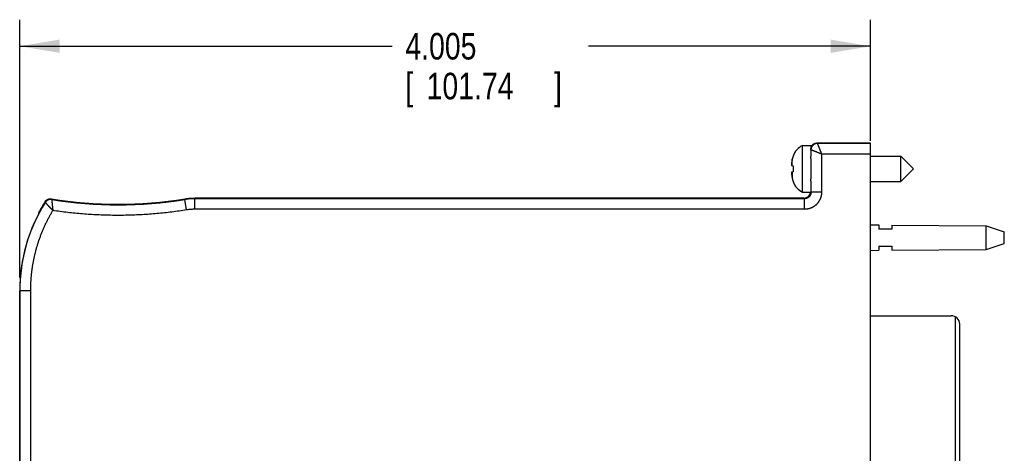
# Model space of a CAD drawing. Header units: inches. Extents: x 0 to 22, y 0 to 17.
# Tile 7 of 17: x 8.3 to 12.9, y 9.3 to 11.3. Entities that reach past the tile are written whole.
import ezdxf

# ---------------------------------------------------------------- set-up
doc = ezdxf.new("R2010")
doc.units = ezdxf.units.IN
doc.header["$LTSCALE"] = 1.21
doc.header["$MEASUREMENT"] = 0
doc.layers.get('0').update_dxf_attribs({"linetype": 'CONTINUOUS'})
doc.layers.add('DIMENSIONS', color=7, linetype='CONTINUOUS')
doc.styles.get("Standard").update_dxf_attribs({"font": 'txt', "width": 0.8})
doc.dimstyles.new('DIMSTYLE_1', dxfattribs={"dimtxt": 0.125, "dimasz": 0.1875, "dimexe": 0.18, "dimexo": 0.0625, "dimgap": 0.09, "dimtad": 0, "dimtih": 1, "dimtoh": 1, "dimdec": 3, "dimzin": 4, "dimdsep": 46, "dimtxsty": 'STANDARD', "dimblk": '_FILLED', "dimblk1": '_FILLED', "dimblk2": '_FILLED', "dimcen": 0.09, "dimadec": 0, "dimazin": 0, "dimtp": 0.01, "dimtm": 0.01, "dimtfac": 1, "dimtdec": 3, "dimtofl": 0, "dimtmove": 0, "dimatfit": 3, "dimldrblk": '_FILLED', "dimfxl": 1, "dimtolj": 1, "dimtzin": 4, "dimarcsym": 0})

# ---------------------------------------------------------------- blocks, each defined once
blk = doc.blocks.new('_FILLED')
at = {"color": 0, "linetype": 'BYBLOCK'}
blk.add_solid([(0, 0), (-1, 0.167), (-1, -0.167)], dxfattribs=at)
blk = doc.blocks.new('*D0')
at = {"layer": 'DIMENSIONS', "color": 2, "linetype": 'CONTINUOUS'}
for p, q in [((8.2932, 10.0882), (8.2932, 11.3019)), ((12.2987, 10.7316), (12.2987, 11.3019)), ((8.2932, 11.1769), (10.0463, 11.1769)), ((12.2987, 11.1769), (10.9713, 11.1769))]:
    blk.add_line(p, q, dxfattribs=at)
at = {"layer": 'DIMENSIONS', "color": 2, "linetype": 'CONTINUOUS', "xscale": 0.1875, "yscale": 0.1875, "zscale": 0.1875, "rotation": 180}
blk.add_blockref('_FILLED', (8.2932, 11.1769), dxfattribs=at)
at = {"layer": 'DIMENSIONS', "color": 2, "linetype": 'CONTINUOUS', "xscale": 0.1875, "yscale": 0.1875, "zscale": 0.1875}
blk.add_blockref('_FILLED', (12.2987, 11.1769), dxfattribs=at)
at = {"layer": 'DIMENSIONS', "color": 2, "linetype": 'CONTINUOUS', "width": 0.8}
for s, p in [('4.005', (10.1088, 11.1144)), ('[', (10.1088, 10.9269)), ('101.74', (10.2088, 10.9269)), (']', (10.8088, 10.9269))]:
    blk.add_text(s, height=0.125, dxfattribs=at).set_placement(p)

msp = doc.modelspace()

# ---------------------------------------------------------------- linework, layer by layer
at = {"color": 7, "linetype": 'CONTINUOUS'}
for p, q in [((11.9783, 10.4894), (11.9783, 10.7099)), ((11.9783, 10.7099), (12.0187, 10.7099)), ((12.0187, 10.6963), (12.0187, 10.7099)), ((12.2987, 10.7211), (12.0462, 10.7211)), ((12.0482, 10.7191), (12.0462, 10.7211)), ((12.2987, 5.6562), (12.2987, 10.7211)), ((12.0182, 10.6891), (12.018, 10.6894)), ((12.0182, 10.6891), (12.0182, 10.6582)), ((12.0682, 10.6691), (12.0682, 10.4891)), ((12.2987, 10.6691), (12.0682, 10.6691)), ((11.9305, 10.6146), (11.9305, 10.6456)), ((11.934, 10.6597), (11.934, 10.658)), ((12.0187, 10.5524), (12.0187, 10.647)), ((12.2987, 10.6587), (12.4419, 10.6587)), ((12.4419, 10.5406), (12.4419, 10.6587)), ((12.4419, 10.6587), (12.5009, 10.5997)), ((11.9275, 10.615), (11.934, 10.6142)), ((11.934, 10.5852), (11.9275, 10.5844)), ((11.9305, 10.5847), (11.9305, 10.5537)), ((11.934, 10.6142), (11.934, 10.5997)), ((11.934, 10.5997), (11.934, 10.5852)), ((12.4419, 10.5406), (12.5009, 10.5997)), ((11.934, 10.5414), (11.934, 10.5396)), ((12.0182, 10.5412), (12.0182, 10.4891)), ((12.2987, 10.5406), (12.4419, 10.5406)), ((11.9783, 10.4894), (12.0174, 10.4894)), ((12.0182, 10.4891), (12.0175, 10.4898)), ((12.0682, 10.4891), (12.0182, 10.4891)), ((9.0789, 10.406), (9.071, 10.4554)), ((11.9853, 10.4621), (9.118, 10.4621)), ((9.1182, 10.4091), (9.1182, 10.4591)), ((11.9882, 10.4591), (9.1182, 10.4591)), ((11.9852, 10.4621), (11.9852, 10.4621)), ((11.9882, 10.4591), (11.9852, 10.4621)), ((11.9882, 10.4091), (11.9882, 10.4591)), ((11.9882, 10.4091), (9.1182, 10.4091)), ((12.2987, 10.3357), (12.3387, 10.3354)), ((12.3387, 10.3354), (12.3387, 10.3157)), ((12.3987, 10.3157), (12.3387, 10.3157)), ((12.3987, 10.3349), (12.3987, 10.3157)), ((12.3987, 10.3349), (12.8426, 10.3317)), ((12.8426, 10.2197), (12.8426, 10.3317)), ((12.8426, 10.3317), (12.9287, 10.3037)), ((12.9287, 10.2477), (12.9287, 10.3037)), ((12.8426, 10.2197), (12.9287, 10.2477)), ((12.2987, 10.2157), (12.3387, 10.216)), ((12.3387, 10.2357), (12.3387, 10.216)), ((12.3387, 10.2357), (12.3987, 10.2357)), ((12.3987, 10.2357), (12.3987, 10.2164)), ((12.3987, 10.2164), (12.8426, 10.2197)), ((8.293, 6.3517), (8.293, 10.0257)), ((8.3432, 10.0257), (8.293, 10.0257)), ((8.2932, 10.0257), (8.2932, 6.3517)), ((8.3432, 10.0257), (8.3432, 6.3517)), ((12.2987, 9.9082), (12.6787, 9.9082)), ((12.699, 8.3448), (12.699, 9.9026)), ((12.7187, 8.3559), (12.7187, 9.8682))]:
    msp.add_line(p, q, dxfattribs=at)
for centre, radius, start, end in [((12.0214, 10.6272), 0.0933, 117.5225, 159.5639), ((12.0214, 10.5722), 0.0933, 200.4361, 242.4775), ((9.0715, 10.0257), 0.7782, 147.71, 180), ((9.0715, 10.0257), 0.7812, 147.5602, 151.9592), ((8.7562, 12.43), 1.9966, 260.9509, 279.0633), ((8.7562, 12.43), 1.9996, 261.0063, 279.0575), ((9.0715, 10.0257), 0.7784, 152.1646, 180), ((12.6787, 9.8682), 0.04, 0, 90)]:
    msp.add_arc(centre, radius, start, end, dxfattribs=at)
for points, knots in [([(12.0482, 10.7191), (12.0477, 10.7191), (12.0468, 10.7191), (12.0454, 10.719), (12.0439, 10.7188), (12.0425, 10.7186), (12.0411, 10.7183), (12.0397, 10.7179), (12.0384, 10.7175), (12.0371, 10.717), (12.0359, 10.7165), (12.0347, 10.7159), (12.0335, 10.7152), (12.0323, 10.7145), (12.0311, 10.7138), (12.03, 10.7129), (12.029, 10.7121), (12.028, 10.7113), (12.0272, 10.7105), (12.0263, 10.7096), (12.0255, 10.7087), (12.0247, 10.7078), (12.0239, 10.7067), (12.0232, 10.7056), (12.0225, 10.7045), (12.0219, 10.7035), (12.0214, 10.7025), (12.0209, 10.7016), (12.0205, 10.7007), (12.0202, 10.6997), (12.0198, 10.6988), (12.0195, 10.6977), (12.0191, 10.6965), (12.0189, 10.6953), (12.0186, 10.694), (12.0184, 10.6926), (12.0183, 10.6913), (12.0182, 10.6902), (12.0182, 10.6894), (12.0182, 10.6891)], [0, 0, 0, 0, 0.030205, 0.060742, 0.091435, 0.122112, 0.152584, 0.18259, 0.211907, 0.240688, 0.26926, 0.298036, 0.327406, 0.357264, 0.387014, 0.416049, 0.443793, 0.47006, 0.495379, 0.520444, 0.546063, 0.572951, 0.601062, 0.629281, 0.656551, 0.682203, 0.705769, 0.727637, 0.748566, 0.769461, 0.791236, 0.814634, 0.840154, 0.867564, 0.896358, 0.92543, 0.953357, 0.978762, 1, 1, 1, 1]), ([(12.0186, 10.703), (12.0188, 10.7033), (12.0191, 10.7041), (12.0197, 10.7053), (12.0205, 10.7066), (12.0213, 10.7078), (12.0221, 10.709), (12.023, 10.7102), (12.024, 10.7113), (12.025, 10.7123), (12.0261, 10.7134), (12.0272, 10.7143), (12.0283, 10.7152), (12.0295, 10.7161), (12.0308, 10.7169), (12.0321, 10.7176), (12.0334, 10.7183), (12.0347, 10.7189), (12.0361, 10.7194), (12.0375, 10.7198), (12.0389, 10.7202), (12.0404, 10.7206), (12.0418, 10.7208), (12.0433, 10.721), (12.0447, 10.7211), (12.0457, 10.7211), (12.0462, 10.7211)], [0, 0, 0, 0, 0.030815, 0.072977, 0.11514, 0.157251, 0.199362, 0.241524, 0.283686, 0.325797, 0.367908, 0.41007, 0.452232, 0.494343, 0.536454, 0.578617, 0.620779, 0.662891, 0.705003, 0.747166, 0.78933, 0.831443, 0.873556, 0.915721, 0.957886, 1, 1, 1, 1]), ([(12.0482, 10.7191), (12.0482, 10.7191), (12.0483, 10.719), (12.0483, 10.7189), (12.0484, 10.7187), (12.0485, 10.7184), (12.0487, 10.718), (12.0489, 10.7175), (12.0491, 10.717), (12.0493, 10.7164), (12.0496, 10.7157), (12.0499, 10.7149), (12.0503, 10.714), (12.0506, 10.7131), (12.051, 10.7121), (12.0515, 10.711), (12.052, 10.7098), (12.0525, 10.7085), (12.053, 10.7072), (12.0535, 10.7058), (12.0541, 10.7044), (12.0547, 10.7028), (12.0554, 10.7012), (12.056, 10.6996), (12.0567, 10.6978), (12.0574, 10.696), (12.0582, 10.6942), (12.0589, 10.6923), (12.0597, 10.6904), (12.0605, 10.6884), (12.0613, 10.6863), (12.0622, 10.6843), (12.063, 10.6822), (12.0638, 10.68), (12.0647, 10.6779), (12.0656, 10.6757), (12.0664, 10.6735), (12.0674, 10.6713), (12.0679, 10.6698), (12.0682, 10.6691)], [0, 0, 0, 0, 0.001166, 0.003951, 0.008352, 0.014375, 0.02202, 0.031284, 0.042161, 0.054636, 0.068686, 0.084296, 0.101476, 0.120241, 0.140608, 0.162563, 0.186061, 0.211046, 0.237483, 0.265358, 0.294645, 0.325313, 0.357319, 0.390619, 0.425161, 0.460892, 0.497753, 0.535679, 0.574598, 0.614437, 0.655111, 0.696517, 0.738552, 0.781134, 0.8242, 0.867686, 0.911527, 0.955654, 1, 1, 1, 1]), ([(12.2987, 10.7191), (12.2708, 10.7191), (12.2152, 10.7191), (12.1317, 10.7191), (12.076, 10.7191), (12.0482, 10.7191)], [0, 0, 0, 0, 0.333334, 0.666667, 1, 1, 1, 1]), ([(12.018, 10.6894), (12.018, 10.6898), (12.018, 10.6907), (12.018, 10.6921), (12.0182, 10.6935), (12.0184, 10.6949), (12.0186, 10.6958), (12.0187, 10.6963)], [0, 0, 0, 0, 0.197162, 0.396026, 0.596381, 0.797842, 1, 1, 1, 1]), ([(12.018, 10.6894), (12.018, 10.6887), (12.018, 10.6872), (12.018, 10.685), (12.018, 10.6827), (12.0181, 10.6803), (12.0181, 10.6778), (12.0181, 10.6752), (12.0181, 10.6725), (12.0181, 10.6698), (12.0182, 10.667), (12.0182, 10.6641), (12.0182, 10.6612), (12.0182, 10.6592), (12.0182, 10.6582)], [0, 0, 0, 0, 0.068461, 0.139902, 0.214245, 0.291412, 0.371322, 0.453889, 0.539026, 0.626642, 0.716645, 0.808939, 0.903426, 1, 1, 1, 1]), ([(12.0682, 10.6691), (12.0675, 10.6694), (12.066, 10.67), (12.0638, 10.6709), (12.0615, 10.6718), (12.0593, 10.6727), (12.0572, 10.6735), (12.055, 10.6744), (12.0529, 10.6752), (12.0508, 10.6761), (12.0488, 10.6769), (12.0467, 10.6777), (12.0448, 10.6785), (12.0429, 10.6793), (12.041, 10.68), (12.0392, 10.6807), (12.0375, 10.6814), (12.0358, 10.6821), (12.0342, 10.6827), (12.0327, 10.6833), (12.0312, 10.6839), (12.0298, 10.6845), (12.0285, 10.685), (12.0273, 10.6855), (12.0261, 10.686), (12.025, 10.6864), (12.024, 10.6868), (12.0231, 10.6872), (12.0223, 10.6875), (12.0215, 10.6878), (12.0208, 10.6881), (12.0202, 10.6883), (12.0197, 10.6885), (12.0192, 10.6887), (12.0189, 10.6889), (12.0186, 10.689), (12.0184, 10.689), (12.0183, 10.6891), (12.0182, 10.6891), (12.0182, 10.6891)], [0, 0, 0, 0, 0.04481, 0.089424, 0.133757, 0.177726, 0.221251, 0.264253, 0.306661, 0.34842, 0.389464, 0.429714, 0.469045, 0.507322, 0.544427, 0.580309, 0.614931, 0.648261, 0.680278, 0.71097, 0.740322, 0.768257, 0.794678, 0.819481, 0.84265, 0.86422, 0.884226, 0.902676, 0.919567, 0.934904, 0.948699, 0.960889, 0.971417, 0.980246, 0.987364, 0.992805, 0.996645, 0.999011, 1, 1, 1, 1]), ([(11.9275, 10.6287), (11.9275, 10.6283), (11.9274, 10.6276), (11.9273, 10.6265), (11.9272, 10.6254), (11.9272, 10.6243), (11.9271, 10.6233), (11.927, 10.6222), (11.927, 10.6211), (11.9269, 10.6204), (11.9269, 10.62)], [0, 0, 0, 0, 0.127414, 0.253452, 0.378485, 0.502881, 0.62699, 0.751059, 0.875321, 1, 1, 1, 1]), ([(11.9269, 10.62), (11.9269, 10.6198), (11.927, 10.6194), (11.927, 10.6188), (11.9271, 10.6181), (11.9272, 10.6175), (11.9272, 10.6169), (11.9273, 10.6162), (11.9274, 10.6156), (11.9275, 10.6152), (11.9275, 10.615)], [0, 0, 0, 0, 0.123906, 0.247596, 0.371303, 0.495267, 0.619747, 0.745105, 0.871725, 1, 1, 1, 1]), ([(11.9305, 10.6456), (11.9303, 10.6446), (11.9299, 10.6428), (11.9294, 10.6402), (11.9289, 10.6378), (11.9286, 10.6357), (11.9282, 10.6337), (11.928, 10.6319), (11.9277, 10.6303), (11.9276, 10.6292), (11.9275, 10.6287)], [0, 0, 0, 0, 0.173709, 0.328083, 0.466366, 0.59165, 0.706016, 0.811102, 0.90855, 1, 1, 1, 1]), ([(11.934, 10.658), (11.9336, 10.6569), (11.9329, 10.6548), (11.932, 10.6517), (11.9311, 10.6486), (11.9307, 10.6466), (11.9305, 10.6456)], [0, 0, 0, 0, 0.255395, 0.514874, 0.766918, 1, 1, 1, 1]), ([(11.9305, 10.6456), (11.9307, 10.6466), (11.9309, 10.6475), (11.9311, 10.6485), (11.9311, 10.6485)], [0, 0, 0, 0, 0.987352, 1, 1, 1, 1]), ([(12.0187, 10.647), (12.0186, 10.6476), (12.0185, 10.6488), (12.0184, 10.6507), (12.0184, 10.6525), (12.0183, 10.6544), (12.0182, 10.6563), (12.0182, 10.6575), (12.0182, 10.6582)], [0, 0, 0, 0, 0.16543, 0.329904, 0.494544, 0.660437, 0.828596, 1, 1, 1, 1]), ([(11.9275, 10.5844), (11.9275, 10.5842), (11.9274, 10.5838), (11.9273, 10.5831), (11.9272, 10.5825), (11.9272, 10.5819), (11.9271, 10.5812), (11.927, 10.5806), (11.927, 10.58), (11.9269, 10.5796), (11.9269, 10.5793)], [0, 0, 0, 0, 0.128281, 0.254905, 0.380266, 0.504745, 0.628708, 0.752412, 0.876099, 1, 1, 1, 1]), ([(11.9269, 10.5793), (11.9269, 10.579), (11.927, 10.5783), (11.927, 10.5772), (11.9271, 10.5761), (11.9272, 10.575), (11.9272, 10.574), (11.9273, 10.5729), (11.9274, 10.5718), (11.9275, 10.571), (11.9275, 10.5707)], [0, 0, 0, 0, 0.124683, 0.248948, 0.37302, 0.49713, 0.621526, 0.746557, 0.872591, 1, 1, 1, 1]), ([(11.9275, 10.5707), (11.9276, 10.5702), (11.9277, 10.5691), (11.928, 10.5674), (11.9282, 10.5656), (11.9286, 10.5637), (11.9289, 10.5615), (11.9294, 10.5592), (11.9299, 10.5566), (11.9303, 10.5547), (11.9305, 10.5537)], [0, 0, 0, 0, 0.09145, 0.188898, 0.293984, 0.40835, 0.533634, 0.671917, 0.826291, 1, 1, 1, 1]), ([(11.9305, 10.5537), (11.9307, 10.5528), (11.9311, 10.5508), (11.9319, 10.5477), (11.9329, 10.5446), (11.9336, 10.5424), (11.934, 10.5414)], [0, 0, 0, 0, 0.227036, 0.476575, 0.737824, 1, 1, 1, 1]), ([(12.0182, 10.5412), (12.0182, 10.5401), (12.0182, 10.538), (12.0182, 10.5349), (12.0182, 10.5319), (12.0181, 10.529), (12.0181, 10.5261), (12.0181, 10.5234), (12.0181, 10.5207), (12.0181, 10.5181), (12.018, 10.5156), (12.018, 10.5132), (12.018, 10.5109), (12.018, 10.5087), (12.0179, 10.5066), (12.0179, 10.5047), (12.0179, 10.5028), (12.0178, 10.5011), (12.0178, 10.4994), (12.0178, 10.4979), (12.0177, 10.4965), (12.0177, 10.4953), (12.0177, 10.4941), (12.0177, 10.4931), (12.0176, 10.4922), (12.0176, 10.4914), (12.0176, 10.4908), (12.0175, 10.4903), (12.0175, 10.49), (12.0175, 10.4898)], [0, 0, 0, 0, 0.061729, 0.122049, 0.180886, 0.23817, 0.293834, 0.347813, 0.400043, 0.450462, 0.499011, 0.545634, 0.590275, 0.632882, 0.673404, 0.711794, 0.748008, 0.782002, 0.813736, 0.843173, 0.87028, 0.895023, 0.917373, 0.937306, 0.954798, 0.969828, 0.98238, 0.99244, 1, 1, 1, 1]), ([(12.0182, 10.5412), (12.0182, 10.5418), (12.0182, 10.5431), (12.0183, 10.545), (12.0184, 10.5468), (12.0184, 10.5487), (12.0185, 10.5505), (12.0186, 10.5518), (12.0187, 10.5524)], [0, 0, 0, 0, 0.171068, 0.339069, 0.50495, 0.669693, 0.834348, 1, 1, 1, 1]), ([(11.9858, 10.4621), (11.9863, 10.4621), (11.9875, 10.4621), (11.9895, 10.4623), (11.9916, 10.4626), (11.9937, 10.4631), (11.9957, 10.4637), (11.9977, 10.4645), (11.9995, 10.4653), (12.0013, 10.4663), (12.0031, 10.4674), (12.0047, 10.4686), (12.0062, 10.4698), (12.0076, 10.4712), (12.0088, 10.4726), (12.01, 10.4741), (12.0111, 10.4756), (12.012, 10.4771), (12.0129, 10.4787), (12.0136, 10.4803), (12.0142, 10.4819), (12.0147, 10.4835), (12.0152, 10.4851), (12.0155, 10.4867), (12.0157, 10.4881), (12.0158, 10.4891), (12.0158, 10.4894)], [0, 0, 0, 0, 0.035801, 0.083785, 0.131644, 0.179256, 0.226516, 0.273368, 0.319741, 0.365583, 0.41086, 0.455523, 0.499557, 0.542912, 0.585583, 0.627554, 0.668821, 0.709392, 0.749243, 0.788409, 0.826887, 0.864694, 0.90187, 0.938412, 0.974356, 1, 1, 1, 1]), ([(12.0182, 10.4891), (12.0182, 10.4886), (12.0182, 10.4876), (12.0181, 10.4862), (12.0179, 10.4847), (12.0177, 10.4833), (12.0173, 10.4818), (12.0169, 10.4804), (12.0165, 10.479), (12.016, 10.4776), (12.0154, 10.4763), (12.0147, 10.475), (12.014, 10.4737), (12.0132, 10.4724), (12.0123, 10.4712), (12.0114, 10.4701), (12.0105, 10.469), (12.0094, 10.4679), (12.0084, 10.4669), (12.0073, 10.4659), (12.0061, 10.465), (12.0049, 10.4642), (12.0036, 10.4634), (12.0024, 10.4626), (12.0011, 10.462), (11.9997, 10.4614), (11.9983, 10.4609), (11.9969, 10.4604), (11.9955, 10.46), (11.9941, 10.4597), (11.9926, 10.4594), (11.9912, 10.4592), (11.9897, 10.4591), (11.9887, 10.4591), (11.9882, 10.4591)], [0, 0, 0, 0, 0.031266, 0.062515, 0.093753, 0.124981, 0.156202, 0.187417, 0.218635, 0.249863, 0.281109, 0.312362, 0.34361, 0.374852, 0.406101, 0.43737, 0.468657, 0.499946, 0.531228, 0.562507, 0.593791, 0.625081, 0.656361, 0.687613, 0.718842, 0.750064, 0.781291, 0.812526, 0.843767, 0.87501, 0.906255, 0.937503, 0.968753, 1, 1, 1, 1]), ([(12.0682, 10.4891), (12.0682, 10.4881), (12.0682, 10.486), (12.068, 10.483), (12.0677, 10.4799), (12.0673, 10.4769), (12.0668, 10.4739), (12.0661, 10.4709), (12.0654, 10.4679), (12.0645, 10.465), (12.0635, 10.4621), (12.0624, 10.4592), (12.0612, 10.4564), (12.0599, 10.4536), (12.0585, 10.4509), (12.057, 10.4482), (12.0554, 10.4456), (12.0537, 10.4431), (12.0518, 10.4406), (12.0499, 10.4382), (12.0479, 10.4359), (12.0459, 10.4336), (12.0437, 10.4314), (12.0414, 10.4294), (12.0391, 10.4274), (12.0367, 10.4255), (12.0342, 10.4236), (12.0317, 10.4219), (12.0291, 10.4203), (12.0264, 10.4188), (12.0237, 10.4174), (12.0209, 10.4161), (12.0181, 10.4149), (12.0152, 10.4138), (12.0123, 10.4128), (12.0094, 10.4119), (12.0064, 10.4112), (12.0034, 10.4105), (12.0004, 10.41), (11.9973, 10.4096), (11.9943, 10.4093), (11.9913, 10.4092), (11.9892, 10.4091), (11.9882, 10.4091)], [0, 0, 0, 0, 0.024403, 0.048798, 0.073187, 0.097573, 0.12196, 0.14635, 0.170746, 0.195151, 0.219564, 0.243982, 0.268405, 0.292825, 0.317236, 0.341629, 0.366007, 0.390384, 0.414777, 0.439199, 0.463635, 0.488068, 0.512477, 0.536862, 0.561242, 0.585636, 0.610056, 0.63449, 0.658921, 0.683333, 0.707727, 0.73211, 0.756491, 0.78088, 0.805284, 0.829709, 0.854158, 0.878611, 0.903042, 0.927423, 0.951727, 0.975928, 1, 1, 1, 1]), ([(12.0174, 10.4894), (12.0174, 10.4894), (12.0174, 10.4894), (12.0174, 10.4895), (12.0175, 10.4896), (12.0175, 10.4898), (12.0175, 10.4898)], [0, 0, 0, 0, 0.012465, 0.157155, 0.48454, 1, 1, 1, 1]), ([(8.4121, 10.4447), (8.4124, 10.4451), (8.4129, 10.4459), (8.4138, 10.4471), (8.4147, 10.4482), (8.4157, 10.4493), (8.4167, 10.4503), (8.4178, 10.4513), (8.4189, 10.4522), (8.4201, 10.4531), (8.4213, 10.4539), (8.4225, 10.4547), (8.4238, 10.4554), (8.4251, 10.456), (8.4265, 10.4566), (8.4278, 10.4571), (8.4292, 10.4575), (8.4306, 10.4579), (8.4321, 10.4582), (8.4335, 10.4584), (8.4349, 10.4585), (8.4364, 10.4586), (8.4378, 10.4587), (8.4393, 10.4586), (8.4407, 10.4585), (8.4417, 10.4583), (8.4422, 10.4583)], [0, 0, 0, 0, 0.04166, 0.083344, 0.125003, 0.166662, 0.208345, 0.250005, 0.291662, 0.333344, 0.375003, 0.41666, 0.458342, 0.5, 0.541658, 0.58334, 0.624997, 0.666656, 0.708338, 0.749996, 0.791655, 0.833339, 0.874997, 0.916657, 0.958341, 1, 1, 1, 1]), ([(8.4136, 10.4414), (8.4134, 10.4418), (8.4131, 10.4425), (8.4126, 10.4436), (8.4123, 10.4444), (8.4121, 10.4447)], [0, 0, 0, 0, 0.332787, 0.666119, 1, 1, 1, 1]), ([(8.4436, 10.455), (8.4431, 10.4551), (8.4422, 10.4552), (8.4407, 10.4553), (8.4393, 10.4554), (8.4378, 10.4554), (8.4364, 10.4553), (8.4349, 10.4551), (8.4335, 10.4549), (8.4321, 10.4546), (8.4307, 10.4542), (8.4293, 10.4538), (8.4279, 10.4533), (8.4266, 10.4527), (8.4252, 10.4521), (8.424, 10.4514), (8.4227, 10.4506), (8.4215, 10.4498), (8.4204, 10.449), (8.4192, 10.448), (8.4182, 10.447), (8.4171, 10.446), (8.4162, 10.4449), (8.4152, 10.4438), (8.4144, 10.4426), (8.4138, 10.4418), (8.4136, 10.4414)], [0, 0, 0, 0, 0.041666, 0.083333, 0.124999, 0.166666, 0.208332, 0.249999, 0.291666, 0.333332, 0.374999, 0.416666, 0.458333, 0.5, 0.541667, 0.583334, 0.625001, 0.666667, 0.708334, 0.750001, 0.791668, 0.833334, 0.875001, 0.916667, 0.958334, 1, 1, 1, 1]), ([(8.449, 10.4036), (8.4485, 10.4041), (8.4474, 10.4052), (8.4459, 10.4068), (8.4444, 10.4084), (8.4429, 10.41), (8.4414, 10.4116), (8.4399, 10.4131), (8.4384, 10.4147), (8.4369, 10.4162), (8.4355, 10.4177), (8.4341, 10.4192), (8.4328, 10.4207), (8.4314, 10.4221), (8.4301, 10.4235), (8.4289, 10.4248), (8.4276, 10.4261), (8.4265, 10.4274), (8.4253, 10.4286), (8.4242, 10.4298), (8.4232, 10.4309), (8.4222, 10.432), (8.4213, 10.4331), (8.4204, 10.434), (8.4195, 10.4349), (8.4187, 10.4358), (8.418, 10.4366), (8.4173, 10.4373), (8.4167, 10.438), (8.4161, 10.4387), (8.4156, 10.4392), (8.4151, 10.4397), (8.4147, 10.4401), (8.4144, 10.4405), (8.4141, 10.4408), (8.4139, 10.4411), (8.4137, 10.4412), (8.4136, 10.4413), (8.4136, 10.4414), (8.4136, 10.4414)], [0, 0, 0, 0, 0.043303, 0.086136, 0.128857, 0.171353, 0.213516, 0.255262, 0.296537, 0.33727, 0.377359, 0.416702, 0.455224, 0.492858, 0.529536, 0.565196, 0.599776, 0.633217, 0.665459, 0.696449, 0.726141, 0.754487, 0.781443, 0.806969, 0.831029, 0.853587, 0.874613, 0.894083, 0.911968, 0.928248, 0.942903, 0.955914, 0.967269, 0.976953, 0.984953, 0.991262, 0.995874, 0.998788, 1, 1, 1, 1]), ([(8.4436, 10.455), (8.4435, 10.4554), (8.4431, 10.4561), (8.4427, 10.4572), (8.4423, 10.4579), (8.4422, 10.4583)], [0, 0, 0, 0, 0.333097, 0.66643, 1, 1, 1, 1]), ([(8.4436, 10.455), (8.4436, 10.455), (8.4436, 10.4549), (8.4436, 10.4548), (8.4437, 10.4545), (8.4437, 10.4542), (8.4437, 10.4538), (8.4438, 10.4533), (8.4438, 10.4527), (8.4439, 10.452), (8.444, 10.4513), (8.4441, 10.4505), (8.4442, 10.4495), (8.4443, 10.4485), (8.4444, 10.4474), (8.4445, 10.4463), (8.4446, 10.445), (8.4447, 10.4437), (8.4449, 10.4423), (8.445, 10.4409), (8.4452, 10.4394), (8.4453, 10.4378), (8.4455, 10.4361), (8.4457, 10.4344), (8.4459, 10.4326), (8.4461, 10.4308), (8.4462, 10.4289), (8.4464, 10.427), (8.4467, 10.425), (8.4469, 10.423), (8.4471, 10.4209), (8.4473, 10.4188), (8.4475, 10.4167), (8.4478, 10.4145), (8.448, 10.4124), (8.4482, 10.4102), (8.4485, 10.408), (8.4487, 10.4058), (8.4489, 10.4043), (8.449, 10.4036)], [0, 0, 0, 0, 0.001215, 0.004139, 0.008769, 0.015099, 0.023123, 0.032831, 0.044213, 0.057252, 0.071935, 0.088241, 0.106151, 0.125641, 0.146684, 0.169253, 0.193319, 0.218844, 0.245792, 0.274123, 0.303792, 0.334755, 0.366966, 0.400374, 0.434919, 0.470541, 0.507179, 0.544771, 0.583253, 0.622558, 0.662614, 0.703325, 0.744593, 0.786346, 0.828523, 0.871038, 0.913785, 0.956653, 1, 1, 1, 1]), ([(9.0707, 10.4583), (9.0733, 10.4588), (9.0785, 10.4595), (9.0864, 10.4605), (9.0943, 10.4612), (9.1022, 10.4617), (9.1101, 10.462), (9.1153, 10.4621), (9.118, 10.4621)], [0, 0, 0, 0, 0.166667, 0.333333, 0.5, 0.666667, 0.833333, 1, 1, 1, 1]), ([(9.0707, 10.4583), (9.0708, 10.458), (9.0708, 10.4574), (9.0709, 10.4564), (9.071, 10.4557), (9.071, 10.4554)], [0, 0, 0, 0, 0.333334, 0.666667, 1, 1, 1, 1]), ([(9.1182, 10.4591), (9.1156, 10.4591), (9.1103, 10.459), (9.1024, 10.4587), (9.0945, 10.4582), (9.0867, 10.4575), (9.0788, 10.4565), (9.0736, 10.4558), (9.071, 10.4554)], [0, 0, 0, 0, 0.166668, 0.333336, 0.5, 0.666663, 0.833329, 1, 1, 1, 1]), ([(9.118, 10.4621), (9.118, 10.4618), (9.1181, 10.4611), (9.1181, 10.4601), (9.1182, 10.4594), (9.1182, 10.4591)], [0, 0, 0, 0, 0.333244, 0.666578, 1, 1, 1, 1]), ([(8.4489, 10.4036), (8.4463, 10.3991), (8.4409, 10.3902), (8.4332, 10.3765), (8.4258, 10.3627), (8.4187, 10.3486), (8.4118, 10.3343), (8.4052, 10.3198), (8.3989, 10.3052), (8.393, 10.2904), (8.3873, 10.2755), (8.382, 10.2605), (8.3771, 10.2453), (8.3724, 10.2301), (8.3681, 10.2147), (8.3642, 10.1993), (8.3605, 10.1838), (8.3572, 10.1682), (8.3543, 10.1525), (8.3517, 10.1368), (8.3494, 10.121), (8.3475, 10.1052), (8.3459, 10.0893), (8.3447, 10.0734), (8.3439, 10.0575), (8.3433, 10.0416), (8.3432, 10.031), (8.3432, 10.0257)], [0, 0, 0, 0, 0.039222, 0.078667, 0.11829, 0.158064, 0.197963, 0.237958, 0.278022, 0.31813, 0.358256, 0.398376, 0.438483, 0.478588, 0.518698, 0.558816, 0.598937, 0.639055, 0.67917, 0.719284, 0.759403, 0.799526, 0.839648, 0.879763, 0.919864, 0.959945, 1, 1, 1, 1]), ([(8.3831, 10.3891), (8.383, 10.3896), (8.3827, 10.3904), (8.3823, 10.3917), (8.3821, 10.3925), (8.3819, 10.3929)], [0, 0, 0, 0, 0.332834, 0.666168, 1, 1, 1, 1]), ([(9.0789, 10.406), (9.0673, 10.4042), (9.0442, 10.4007), (9.0094, 10.396), (8.9745, 10.392), (8.9396, 10.3886), (8.9046, 10.3857), (8.8696, 10.3835), (8.8345, 10.3818), (8.7994, 10.3808), (8.7643, 10.3804), (8.7292, 10.3805), (8.6942, 10.3813), (8.6591, 10.3826), (8.6241, 10.3846), (8.589, 10.3872), (8.554, 10.3903), (8.5189, 10.3941), (8.4839, 10.3985), (8.4606, 10.4018), (8.4489, 10.4036)], [0, 0, 0, 0, 0.055467, 0.110945, 0.166433, 0.221931, 0.277437, 0.332951, 0.38847, 0.443985, 0.499481, 0.554951, 0.610413, 0.665889, 0.721401, 0.776964, 0.832591, 0.888295, 0.944088, 1, 1, 1, 1]), ([(9.1182, 10.4091), (9.116, 10.4091), (9.1116, 10.4091), (9.105, 10.4088), (9.0985, 10.4084), (9.0919, 10.4078), (9.0854, 10.407), (9.081, 10.4063), (9.0789, 10.406)], [0, 0, 0, 0, 0.166766, 0.333416, 0.500003, 0.666589, 0.833235, 1, 1, 1, 1])]:
    msp.add_open_spline(points, degree=3, knots=knots, dxfattribs=at)
for points in [[(11.9852, 10.4621), (11.9852, 10.4621), (11.9853, 10.4621), (11.9853, 10.4621)], [(11.9853, 10.4621), (11.9854, 10.4621), (11.9856, 10.4621), (11.9858, 10.4621)], [(11.9853, 10.4621), (11.9854, 10.4621), (11.9856, 10.4621), (11.9858, 10.4621)], [(11.9858, 10.4621), (11.9858, 10.4621), (11.9859, 10.4621), (11.9859, 10.4621)]]:
    msp.add_open_spline(points, degree=3, dxfattribs=at)

# ---------------------------------------------------------------- dimensions: what is measured, and where the dimension line sits
at = {"layer": 'DIMENSIONS', "color": 2, "linetype": 'CONTINUOUS'}
dim = msp.add_linear_dim(base=(8.29322, 11.1769), p1=(12.29865, 10.73161), p2=(8.29322, 10.08818), angle=180, dimstyle='DIMSTYLE_1', dxfattribs=at)
dim.commit()
dim.dimension.update_dxf_attribs({"geometry": '*D0', "text_midpoint": (10.50879, 11.08315), "dimtype": 160})

doc.saveas('drawing.dxf')
